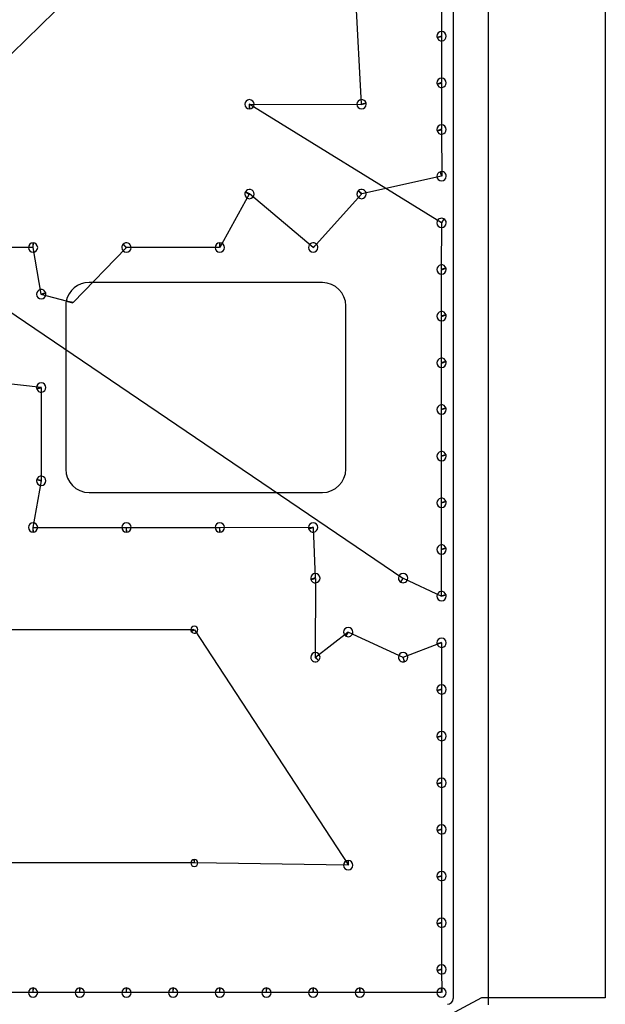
# Model space of a CAD drawing. Header units: inches. Extents: x 1 to 58.2, y 1 to 60.6.
# Tile 8 of 10: x 45.6 to 58.2, y 16.4 to 37.5. Entities that reach past the tile are written whole.
import ezdxf

# ---------------------------------------------------------------- set-up
doc = ezdxf.new("R2010")
doc.units = ezdxf.units.IN
doc.layers.get('0').update_dxf_attribs({"linetype": 'CONTINUOUS'})
doc.layers.add('3', color=7, linetype='CONTINUOUS')
doc.layers.add('9', color=7, linetype='CONTINUOUS')

msp = doc.modelspace()

# ---------------------------------------------------------------- linework, layer by layer
at = {"color": 0, "linetype": 'CONTINUOUS'}
for p, q in [((32.88, 39.775), (53.837, 25.556)), ((47.2, 38.501), (44.1, 35.478)), ((52.951, 35.714), (52.801, 38.5)), ((54.665, 38.165), (54.663, 37.174)), ((54.665, 37.165), (54.663, 36.174)), ((54.665, 36.165), (54.663, 35.174)), ((54.66, 33.172), (50.545, 35.71)), ((50.553, 35.71), (52.953, 35.706)), ((54.665, 35.165), (54.668, 34.171)), ((54.66, 34.168), (52.955, 33.79)), ((50.547, 33.783), (49.918, 32.64)), ((51.911, 32.643), (50.551, 33.791)), ((52.949, 33.784), (51.917, 32.637)), ((54.663, 32.174), (54.668, 33.167)), ((45.909, 32.64), (43.918, 32.64)), ((46.088, 31.644), (45.918, 32.64)), ((47.911, 32.637), (46.772, 31.465)), ((49.909, 32.64), (47.917, 32.643)), ((54.663, 31.174), (54.665, 32.165)), ((46.769, 31.452), (46.09, 31.636)), ((54.663, 30.174), (54.665, 31.165)), ((54.663, 29.174), (54.665, 30.165)), ((45.198, 29.747), (46.088, 29.644)), ((46.09, 29.636), (46.09, 27.644)), ((54.663, 28.174), (54.665, 29.165)), ((54.663, 27.174), (54.665, 28.165)), ((46.088, 27.636), (45.909, 26.64)), ((54.663, 26.174), (54.665, 27.165)), ((45.918, 26.64), (47.909, 26.64)), ((47.918, 26.64), (49.909, 26.64)), ((49.918, 26.64), (51.913, 26.644)), ((51.915, 26.636), (51.96, 25.558)), ((54.663, 25.174), (54.665, 26.165)), ((51.962, 25.549), (51.958, 23.856)), ((53.845, 25.551), (54.665, 25.165)), ((45.372, 24.45), (49.367, 24.453)), ((49.371, 24.447), (52.669, 19.399)), ((51.964, 23.862), (52.661, 24.401)), ((52.669, 24.397), (53.837, 23.857)), ((53.845, 23.86), (54.663, 24.174)), ((54.665, 24.165), (54.663, 23.174)), ((54.665, 23.165), (54.663, 22.174)), ((54.665, 22.165), (54.663, 21.174)), ((54.665, 21.165), (54.663, 20.174)), ((54.665, 20.165), (54.663, 19.174)), ((49.366, 19.45), (45.372, 19.45)), ((52.661, 19.399), (49.372, 19.45)), ((54.665, 19.165), (54.663, 18.174)), ((54.665, 18.165), (54.663, 17.174)), ((54.665, 17.165), (54.668, 16.67)), ((55.521, 16.561), (33.983, 5.029)), ((45.909, 16.67), (44.918, 16.67)), ((46.909, 16.67), (45.918, 16.67)), ((47.909, 16.67), (46.918, 16.67)), ((48.909, 16.67), (47.918, 16.67)), ((49.909, 16.67), (48.918, 16.67)), ((50.909, 16.67), (49.918, 16.67)), ((51.909, 16.67), (50.918, 16.67)), ((52.909, 16.67), (51.918, 16.67)), ((54.659, 16.67), (52.918, 16.67))]:
    msp.add_line(p, q, dxfattribs=at)
at = {"layer": '3', "color": 3, "linetype": 'CONTINUOUS'}
for p, q in [((55.671, 16.561), (55.671, 44.561)), ((58.171, 44.561), (58.171, 16.561)), ((54.914, 42.794), (54.914, 16.544)), ((52.114, 31.89), (47.114, 31.89)), ((46.614, 31.39), (46.614, 27.89)), ((52.614, 27.89), (52.614, 31.39)), ((47.114, 27.39), (52.114, 27.39)), ((58.171, 16.561), (55.671, 16.561))]:
    msp.add_line(p, q, dxfattribs=at)
for centre, radius, start, end in [((54.664, 37.169), 0.1, 360, 180), ((54.664, 37.169), 0.1, 180, 195), ((54.664, 37.169), 0.1, 195, 0), ((54.664, 36.169), 0.1, 360, 180), ((54.664, 36.169), 0.1, 180, 195), ((54.664, 36.169), 0.1, 195, 0), ((50.549, 35.71), 0.1, 360, 180), ((50.549, 35.71), 0.1, 180, 270), ((50.549, 35.71), 0.1, 270, 0), ((52.952, 35.71), 0.1, 15, 180), ((52.952, 35.71), 0.1, 180, 360), ((52.952, 35.71), 0.1, 360, 15), ((54.664, 35.169), 0.1, 360, 180), ((54.664, 35.169), 0.1, 180, 195), ((54.664, 35.169), 0.1, 195, 0), ((54.664, 34.169), 0.1, 105, 180), ((54.664, 34.169), 0.1, 360, 105), ((54.664, 34.169), 0.1, 180, 360), ((50.549, 33.787), 0.1, 150, 180), ((50.549, 33.787), 0.1, 180, 360), ((50.549, 33.787), 0.1, 360, 150), ((52.952, 33.787), 0.1, 135, 180), ((52.952, 33.787), 0.1, 180, 360), ((52.952, 33.787), 0.1, 360, 135), ((54.664, 33.169), 0.1, 60, 180), ((54.664, 33.169), 0.1, 180, 360), ((54.664, 33.169), 0.1, 360, 60), ((45.914, 32.64), 0.1, 90, 180), ((45.914, 32.64), 0.1, 360, 90), ((47.914, 32.64), 0.1, 360, 135), ((49.914, 32.64), 0.1, 90, 180), ((49.914, 32.64), 0.1, 360, 90), ((51.914, 32.64), 0.1, 45, 180), ((45.914, 32.64), 0.1, 180, 360), ((47.914, 32.64), 0.1, 135, 180), ((47.914, 32.64), 0.1, 180, 360), ((49.914, 32.64), 0.1, 180, 360), ((51.914, 32.64), 0.1, 180, 360), ((51.914, 32.64), 0.1, 360, 45), ((54.664, 32.169), 0.1, 15, 180), ((54.664, 32.169), 0.1, 180, 360), ((54.664, 32.169), 0.1, 360, 15), ((47.114, 31.39), 0.5, 90, 168.75), ((52.114, 31.39), 0.5, 0, 90), ((46.089, 31.64), 0.1, 15, 180), ((46.089, 31.64), 0.1, 360, 15), ((46.089, 31.64), 0.1, 180, 360), ((47.114, 31.39), 0.5, 168.75, 180), ((54.664, 31.169), 0.1, 15, 180), ((54.664, 31.169), 0.1, 180, 360), ((54.664, 31.169), 0.1, 360, 15), ((54.664, 30.169), 0.1, 15, 180), ((54.664, 30.169), 0.1, 360, 15), ((54.664, 30.169), 0.1, 180, 360), ((46.089, 29.64), 0.1, 360, 180), ((46.089, 29.64), 0.1, 180, 195), ((46.089, 29.64), 0.1, 195, 0), ((54.664, 29.169), 0.1, 15, 180), ((54.664, 29.169), 0.1, 180, 360), ((54.664, 29.169), 0.1, 360, 15), ((54.664, 28.169), 0.1, 15, 180), ((54.664, 28.169), 0.1, 180, 360), ((54.664, 28.169), 0.1, 360, 15), ((47.114, 27.89), 0.5, 180, 270), ((52.114, 27.89), 0.5, 270, 360), ((46.089, 27.64), 0.1, 165, 180), ((46.089, 27.64), 0.1, 360, 165), ((46.089, 27.64), 0.1, 180, 360), ((54.664, 27.169), 0.1, 15, 180), ((54.664, 27.169), 0.1, 180, 360), ((54.664, 27.169), 0.1, 360, 15), ((45.914, 26.64), 0.1, 360, 180), ((45.914, 26.64), 0.1, 180, 270), ((45.914, 26.64), 0.1, 270, 0), ((47.914, 26.64), 0.1, 360, 180), ((47.914, 26.64), 0.1, 180, 270), ((47.914, 26.64), 0.1, 270, 0), ((49.914, 26.64), 0.1, 360, 180), ((49.914, 26.64), 0.1, 180, 270), ((49.914, 26.64), 0.1, 270, 0), ((51.914, 26.64), 0.1, 360, 180), ((51.914, 26.64), 0.1, 180, 195), ((51.914, 26.64), 0.1, 195, 0), ((54.664, 26.169), 0.1, 15, 180), ((54.664, 26.169), 0.1, 180, 360), ((54.664, 26.169), 0.1, 360, 15), ((51.961, 25.554), 0.1, 360, 180), ((51.961, 25.554), 0.1, 180, 195), ((51.961, 25.554), 0.1, 195, 0), ((53.841, 25.554), 0.1, 360, 180), ((53.841, 25.554), 0.1, 180, 240), ((53.841, 25.554), 0.1, 240, 0), ((54.664, 25.169), 0.1, 15, 180), ((54.664, 25.169), 0.1, 180, 360), ((54.664, 25.169), 0.1, 360, 15), ((49.369, 24.45), 0.075, 360, 180), ((52.665, 24.399), 0.1, 360, 180), ((49.369, 24.45), 0.075, 180, 210), ((49.369, 24.45), 0.075, 210, 0), ((52.665, 24.399), 0.1, 180, 240), ((52.665, 24.399), 0.1, 240, 0), ((54.664, 24.169), 0.1, 360, 180), ((54.664, 24.169), 0.1, 180, 195), ((54.664, 24.169), 0.1, 195, 0), ((51.961, 23.859), 0.1, 360, 180), ((51.961, 23.859), 0.1, 180, 315), ((51.961, 23.859), 0.1, 315, 0), ((53.841, 23.859), 0.1, 360, 180), ((53.841, 23.859), 0.1, 180, 285), ((53.841, 23.859), 0.1, 285, 0), ((54.664, 23.169), 0.1, 360, 180), ((54.664, 23.169), 0.1, 180, 195), ((54.664, 23.169), 0.1, 195, 0), ((54.664, 22.169), 0.1, 360, 180), ((54.664, 22.169), 0.1, 180, 195), ((54.664, 22.169), 0.1, 195, 0), ((54.664, 21.169), 0.1, 360, 180), ((54.664, 21.169), 0.1, 180, 195), ((54.664, 21.169), 0.1, 195, 0), ((54.664, 20.169), 0.1, 360, 180), ((54.664, 20.169), 0.1, 180, 195), ((54.664, 20.169), 0.1, 195, 0), ((49.369, 19.45), 0.075, 90, 180), ((49.369, 19.45), 0.075, 180, 360), ((49.369, 19.45), 0.075, 360, 90), ((52.665, 19.399), 0.1, 90, 180), ((52.665, 19.399), 0.1, 360, 90), ((52.665, 19.399), 0.1, 180, 360), ((54.664, 19.169), 0.1, 360, 180), ((54.664, 19.169), 0.1, 180, 195), ((54.664, 19.169), 0.1, 195, 0), ((54.664, 18.169), 0.1, 360, 180), ((54.664, 18.169), 0.1, 180, 195), ((54.664, 18.169), 0.1, 195, 0), ((54.664, 17.169), 0.1, 360, 180), ((54.664, 17.169), 0.1, 180, 195), ((54.664, 17.169), 0.1, 195, 0), ((45.914, 16.669), 0.1, 90, 180), ((45.914, 16.669), 0.1, 360, 90), ((46.914, 16.669), 0.1, 90, 180), ((46.914, 16.669), 0.1, 360, 90), ((47.914, 16.669), 0.1, 90, 180), ((47.914, 16.669), 0.1, 360, 90), ((48.914, 16.669), 0.1, 90, 180), ((48.914, 16.669), 0.1, 360, 90), ((49.914, 16.669), 0.1, 90, 180), ((49.914, 16.669), 0.1, 360, 90), ((50.914, 16.669), 0.1, 90, 180), ((50.914, 16.669), 0.1, 360, 90), ((51.914, 16.669), 0.1, 90, 180), ((51.914, 16.669), 0.1, 360, 90), ((52.914, 16.669), 0.1, 90, 180), ((52.914, 16.669), 0.1, 360, 90), ((54.664, 16.669), 0.1, 90, 180), ((54.664, 16.669), 0.1, 360, 90), ((45.914, 16.669), 0.1, 180, 360), ((46.914, 16.669), 0.1, 180, 360), ((47.914, 16.669), 0.1, 180, 360), ((48.914, 16.669), 0.1, 180, 360), ((49.914, 16.669), 0.1, 180, 360), ((50.914, 16.669), 0.1, 180, 360), ((51.914, 16.669), 0.1, 180, 360), ((52.914, 16.669), 0.1, 180, 360), ((54.664, 16.669), 0.1, 180, 360), ((54.789, 16.544), 0.125, 270, 0)]:
    msp.add_arc(centre, radius, start, end, dxfattribs=at)
at = {"layer": '9', "color": 9, "linetype": 'CONTINUOUS'}
for p, q in [((54.663, 37.174), (54.567, 37.144)), ((54.567, 37.144), (54.665, 37.165)), ((54.663, 36.174), (54.567, 36.144)), ((54.567, 36.144), (54.665, 36.165)), ((50.545, 35.71), (50.549, 35.61)), ((50.549, 35.61), (50.553, 35.71)), ((53.049, 35.736), (52.951, 35.714)), ((52.953, 35.706), (53.049, 35.736)), ((54.663, 35.174), (54.567, 35.144)), ((54.567, 35.144), (54.665, 35.165)), ((54.668, 34.171), (54.638, 34.266)), ((54.638, 34.266), (54.66, 34.168)), ((50.551, 33.791), (50.462, 33.837)), ((50.462, 33.837), (50.547, 33.783)), ((52.955, 33.79), (52.881, 33.858)), ((52.881, 33.858), (52.949, 33.784)), ((54.714, 33.256), (54.66, 33.172)), ((54.668, 33.167), (54.714, 33.256)), ((45.914, 32.74), (45.909, 32.64)), ((45.918, 32.64), (45.914, 32.74)), ((49.914, 32.74), (49.909, 32.64)), ((49.918, 32.64), (49.914, 32.74)), ((47.917, 32.643), (47.843, 32.711)), ((47.843, 32.711), (47.911, 32.637)), ((51.985, 32.711), (51.911, 32.643)), ((51.917, 32.637), (51.985, 32.711)), ((54.76, 32.195), (54.663, 32.174)), ((54.665, 32.165), (54.76, 32.195)), ((46.185, 31.666), (46.088, 31.644)), ((46.09, 31.636), (46.185, 31.666)), ((46.772, 31.465), (46.623, 31.488)), ((46.623, 31.488), (46.769, 31.452)), ((54.76, 31.195), (54.663, 31.174)), ((54.665, 31.165), (54.76, 31.195)), ((54.76, 30.195), (54.663, 30.174)), ((54.665, 30.165), (54.76, 30.195)), ((46.088, 29.644), (45.992, 29.614)), ((45.992, 29.614), (46.09, 29.636)), ((54.76, 29.195), (54.663, 29.174)), ((54.665, 29.165), (54.76, 29.195)), ((54.76, 28.195), (54.663, 28.174)), ((54.665, 28.165), (54.76, 28.195)), ((46.09, 27.644), (45.992, 27.666)), ((45.992, 27.666), (46.088, 27.636)), ((54.76, 27.195), (54.663, 27.174)), ((54.665, 27.165), (54.76, 27.195)), ((45.909, 26.64), (45.914, 26.54)), ((45.914, 26.54), (45.918, 26.64)), ((47.909, 26.64), (47.914, 26.54)), ((47.914, 26.54), (47.918, 26.64)), ((49.909, 26.64), (49.914, 26.54)), ((49.914, 26.54), (49.918, 26.64)), ((51.913, 26.644), (51.817, 26.614)), ((51.817, 26.614), (51.915, 26.636)), ((54.76, 26.195), (54.663, 26.174)), ((54.665, 26.165), (54.76, 26.195)), ((51.96, 25.558), (51.864, 25.528)), ((51.864, 25.528), (51.962, 25.549)), ((53.837, 25.556), (53.791, 25.467)), ((53.791, 25.467), (53.845, 25.551)), ((54.76, 25.195), (54.663, 25.174)), ((54.665, 25.165), (54.76, 25.195)), ((49.367, 24.453), (49.304, 24.412)), ((49.304, 24.412), (49.371, 24.447)), ((52.661, 24.401), (52.615, 24.313)), ((52.615, 24.313), (52.669, 24.397)), ((54.663, 24.174), (54.567, 24.144)), ((54.567, 24.144), (54.665, 24.165)), ((51.958, 23.856), (52.032, 23.788)), ((52.032, 23.788), (51.964, 23.862)), ((53.837, 23.857), (53.867, 23.762)), ((53.867, 23.762), (53.845, 23.86)), ((54.663, 23.174), (54.567, 23.144)), ((54.567, 23.144), (54.665, 23.165)), ((54.663, 22.174), (54.567, 22.144)), ((54.567, 22.144), (54.665, 22.165)), ((54.663, 21.174), (54.567, 21.144)), ((54.567, 21.144), (54.665, 21.165)), ((54.663, 20.174), (54.567, 20.144)), ((54.567, 20.144), (54.665, 20.165)), ((49.369, 19.525), (49.366, 19.45)), ((49.372, 19.45), (49.369, 19.525)), ((52.665, 19.499), (52.661, 19.399)), ((52.669, 19.399), (52.665, 19.499)), ((54.663, 19.174), (54.567, 19.144)), ((54.567, 19.144), (54.665, 19.165)), ((54.663, 18.174), (54.567, 18.144)), ((54.567, 18.144), (54.665, 18.165)), ((54.663, 17.174), (54.567, 17.144)), ((54.567, 17.144), (54.665, 17.165)), ((45.914, 16.769), (45.909, 16.67)), ((45.918, 16.67), (45.914, 16.769)), ((46.914, 16.769), (46.909, 16.67)), ((46.918, 16.67), (46.914, 16.769)), ((47.914, 16.769), (47.909, 16.67)), ((47.918, 16.67), (47.914, 16.769)), ((48.914, 16.769), (48.909, 16.67)), ((48.918, 16.67), (48.914, 16.769)), ((49.914, 16.769), (49.909, 16.67)), ((49.918, 16.67), (49.914, 16.769)), ((50.914, 16.769), (50.909, 16.67)), ((50.918, 16.67), (50.914, 16.769)), ((51.914, 16.769), (51.909, 16.67)), ((51.918, 16.67), (51.914, 16.769)), ((52.914, 16.769), (52.909, 16.67)), ((52.918, 16.67), (52.914, 16.769)), ((54.664, 16.769), (54.659, 16.67)), ((54.668, 16.67), (54.664, 16.769)), ((55.671, 16.561), (55.521, 16.561)), ((55.671, 16.411), (55.671, 16.561))]:
    msp.add_line(p, q, dxfattribs=at)

doc.saveas('drawing.dxf')
